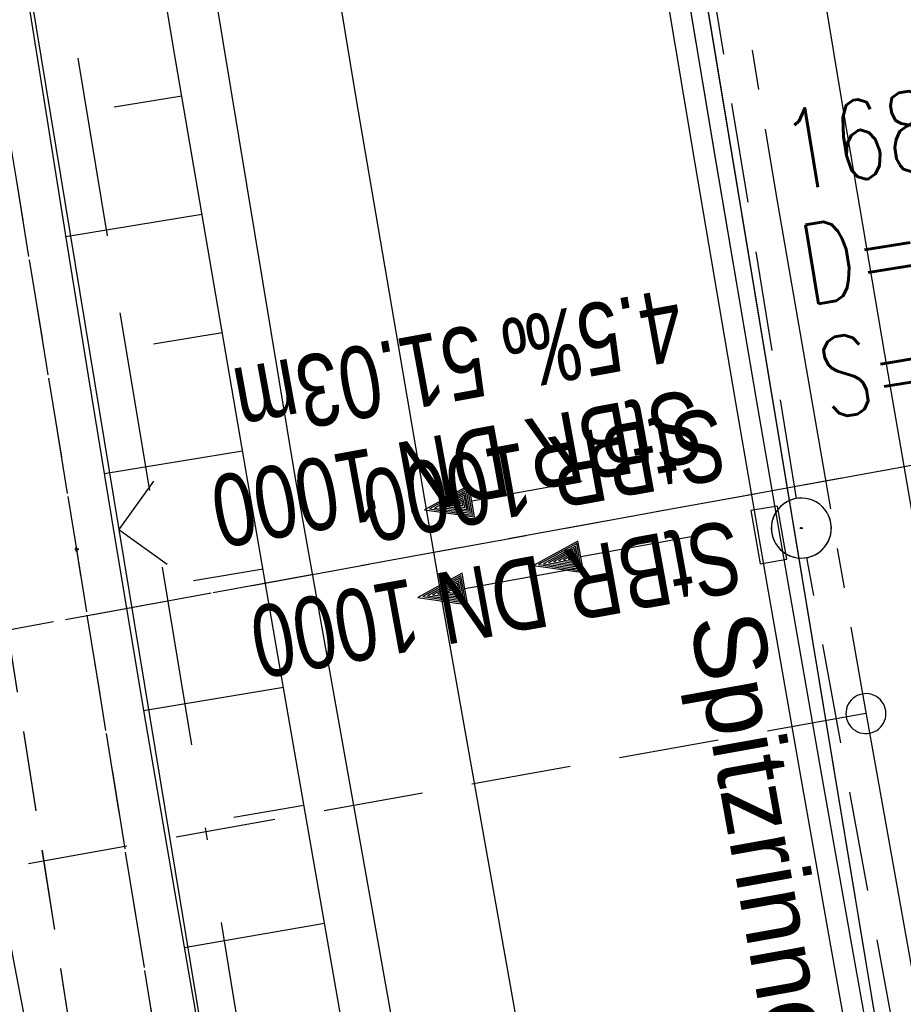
# Model space of a CAD drawing. Extents: x 508896 to 509497, y 457065 to 458031.
# Tile 38 of 44: x 509029 to 509051, y 457933 to 457958. Entities that reach past the tile are written whole.
import ezdxf

# ---------------------------------------------------------------- set-up
doc = ezdxf.new("R2010")
doc.units = 0
doc.header["$LTSCALE"] = 10
doc.header["$MEASUREMENT"] = 0
for name, pattern in [('ACAD_ISO16W100', [73, 15, -6.5, 15, -6.5, 15, -7, 1, -7]), ('ACHSE', [5.5, 4, -0.5, 0.5, -0.5]), ('LT00', [0]), ('LT11', [0.3, 0.2, -0.1]), ('LT12', [0.4, 0.3, -0.1]), ('LT17', [0.15, 0.1, -0.05]), ('STRICHLINIE2', [0.375, 0.25, -0.125])]:
    doc.linetypes.add(name, pattern=pattern)
doc.layers.get('0').update_dxf_attribs({"linetype": 'LT00'})
for name, color, linetype in [('--EK_FBR', 1, 'LT00'), ('--EK_Halt-Pfeil', 4, 'LT00'), ('--EK_Haltung', 7, 'STRICHLINIE2'), ('--EK_Haltung-Text', 140, 'LT00'), ('--EK_Schacht-Text', 5, 'LT00'), ('--EK_ST-93-1', 30, 'LT17'), ('--EL_Halt-Pfeil', 4, 'LT00'), ('--EL_Haltung', 182, 'STRICHLINIE2'), ('--EL_Haltung-Text', 182, 'LT00'), ('-AX-093', 35, 'ACHSE'), ('-ST-93-1', 250, 'LT00'), ('BAB-KABEL', 220, 'ACAD_ISO16W100'), ('DL', 182, 'LT12'), ('DL_PFEIL', 201, 'LT00'), ('DL_TEXT', 182, 'LT00'), ('RINNE_TEXT', 11, 'Continuous'), ('V112_AFBR_BAB', 250, 'LT00'), ('V112_BOESCH', 250, 'LT00'), ('V112_BOSCHUNG', 250, 'LT00'), ('V112_FELDWEG', 250, 'LT11'), ('V112_H_BORD', 8, 'LT00'), ('V112_KA_PRUF', 182, 'LT00'), ('V112_LD_MARK', 250, 'LT00'), ('V112_RINNE', 182, 'LT00'), ('V112_SINKK', 182, 'LT00'), ('V112_ZAUN', 40, 'LT00'), ('V113_AFBR_BAB', 250, 'LT00'), ('V113_BOESCH', 250, 'LT00'), ('V113_BOSCHUNG', 250, 'LT00'), ('V113_FELDWEG', 250, 'LT11'), ('V113_H_BORD', 8, 'LT00'), ('V113_KA_PRUF', 182, 'LT00'), ('V113_LD_MARK', 250, 'LT00'), ('V113_RINNE', 182, 'LT00'), ('V113_SINKK', 182, 'LT00'), ('V113_ZAUN', 40, 'LT00')]:
    doc.layers.add(name, color=color, linetype=linetype)
doc.styles.add('Arial', font='ARIAL.TTF')
doc.styles.add('Haltungsbeschriftung', font='ARIAL.TTF', dxfattribs={"width": 0.75})
doc.styles.add('schachtbeschriftung', font='romans.shx', dxfattribs={"width": 0.75, "height": 2})

# ---------------------------------------------------------------- blocks, each defined once
blk = doc.blocks.new('SYMB0003')
at = {"color": 0, "linetype": 'ByBlock'}
for p, q in [((-0.015712, 0), (0.010166, 0.012015)), ((0, -0.021257), (-0.015712, 0)), ((0.010166, 0.012015), (0, -0.021257))]:
    blk.add_line(p, q, dxfattribs=at)
for points in [[(-0.031395, 0.499013), (-0.093691, 0.491144), (-0.154509, 0.475528), (-0.21289, 0.452414), (-0.267913, 0.422164), (-0.318712, 0.385257), (-0.364484, 0.342274), (-0.404509, 0.293893), (-0.438154, 0.240877), (-0.464888, 0.184062), (-0.484292, 0.124345), (-0.496058, 0.062667), (-0.5, 0)], [(0.5, 0), (0.496057, 0.062667), (0.484292, 0.124345), (0.464888, 0.184062), (0.438153, 0.240877), (0.404509, 0.293893), (0.364484, 0.342274), (0.318712, 0.385257), (0.267913, 0.422164), (0.21289, 0.452414), (0.154509, 0.475528), (0.093691, 0.491144), (0.031395, 0.499013), (-0.031395, 0.499013)], [(-0.5, 0), (-0.496058, -0.062667), (-0.484292, -0.124345), (-0.464888, -0.184062), (-0.438154, -0.240877), (-0.404509, -0.293893), (-0.364485, -0.342274), (-0.318712, -0.385257), (-0.267914, -0.422164), (-0.21289, -0.452414), (-0.154509, -0.475529), (-0.093691, -0.491144), (-0.031395, -0.499014), (0.031395, -0.499014)], [(0.031395, -0.499014), (0.093691, -0.491144), (0.154509, -0.475529), (0.21289, -0.452414), (0.267914, -0.422164), (0.318712, -0.385257), (0.364485, -0.342274), (0.404509, -0.293893), (0.438154, -0.240877), (0.464889, -0.184062), (0.484292, -0.124345), (0.496058, -0.062667), (0.5, 0)]]:
    blk.add_lwpolyline(points, dxfattribs=at)
blk = doc.blocks.new('SYMB0011')
at = {"color": 0, "linetype": 'ByBlock'}
for p, q in [((0.5, 0), (-0.5, 0)), ((0, 0.5), (0, -0.5))]:
    blk.add_line(p, q, dxfattribs=at)
blk = doc.blocks.new('SYMB0024')
at = {"color": 0, "linetype": 'ByBlock'}
for p, q in [((-0.5, 0.5), (0, 0)), ((0, 0), (0.5, 0.5))]:
    blk.add_line(p, q, dxfattribs=at)
blk = doc.blocks.new('SYMB0652')
at = {"color": 0, "linetype": 'ByBlock'}
blk.add_lwpolyline([(-0.15, -0.075), (0.15, -0.075), (0.15, 0.075), (-0.15, 0.075), (-0.15, -0.075)], dxfattribs=at)
blk = doc.blocks.new('SYMB0070')
at = {"color": 0, "linetype": 'ByBlock'}
for p, q in [((0.5, 0), (0.2, 0.1)), ((0.2, 0.1), (0.2, 0)), ((0.468, 0), (0.21, 0.086)), ((0.21, 0.086), (0.21, -0.086)), ((-0.5, 0), (0.2, 0)), ((0.21, -0.086), (0.468, 0)), ((0.22, -0.072), (0.437, 0)), ((0.23, -0.058), (0.405, 0)), ((0.24, -0.045), (0.374, 0)), ((0.342, 0), (0.25, 0.031)), ((0.25, 0.031), (0.25, -0.031)), ((0.25, -0.031), (0.342, 0)), ((0.26, -0.017), (0.31, 0)), ((0.27, -0.003), (0.279, 0))]:
    blk.add_line(p, q, dxfattribs=at)
for points in [[(0.437, 0), (0.22, 0.072), (0.22, -0.072)], [(0.2, 0), (0.2, -0.1), (0.5, 0)], [(0.405, 0), (0.23, 0.058), (0.23, -0.058)], [(0.374, 0), (0.24, 0.045), (0.24, -0.045)], [(0.31, 0), (0.26, 0.017), (0.26, -0.017)], [(0.279, 0), (0.27, 0.003), (0.27, -0.003)]]:
    blk.add_lwpolyline(points, dxfattribs=at)
blk = doc.blocks.new('SYMB2')
at = {"color": 0, "linetype": 'ByBlock', "flags": 128}
for points in [[(-0.031395, 0.499013), (-0.093691, 0.491144), (-0.154509, 0.475528), (-0.21289, 0.452414), (-0.267913, 0.422164), (-0.318712, 0.385257), (-0.364484, 0.342274), (-0.404509, 0.293893), (-0.438154, 0.240877), (-0.464888, 0.184062), (-0.484292, 0.124345), (-0.496058, 0.062667), (-0.5, 0)], [(0.5, 0), (0.496057, 0.062667), (0.484292, 0.124345), (0.464888, 0.184062), (0.438153, 0.240877), (0.404509, 0.293893), (0.364484, 0.342274), (0.318712, 0.385257), (0.267913, 0.422164), (0.21289, 0.452414), (0.154509, 0.475528), (0.093691, 0.491144), (0.031395, 0.499013), (-0.031395, 0.499013)], [(-0.5, 0), (-0.496058, -0.062667), (-0.484292, -0.124345), (-0.464888, -0.184062), (-0.438154, -0.240877), (-0.404509, -0.293893), (-0.364485, -0.342274), (-0.318712, -0.385257), (-0.267914, -0.422164), (-0.21289, -0.452414), (-0.154509, -0.475529), (-0.093691, -0.491144), (-0.031395, -0.499014), (0.031395, -0.499014)], [(0.031395, -0.499014), (0.093691, -0.491144), (0.154509, -0.475529), (0.21289, -0.452414), (0.267914, -0.422164), (0.318712, -0.385257), (0.364485, -0.342274), (0.404509, -0.293893), (0.438154, -0.240877), (0.464889, -0.184062), (0.484292, -0.124345), (0.496058, -0.062667), (0.5, 0)]]:
    blk.add_lwpolyline(points, dxfattribs=at)

msp = doc.modelspace()

# ---------------------------------------------------------------- linework, layer by layer
at = {"layer": '--EK_FBR', "color": 2}
for points in [[(509045.221, 457985.611), (509045.317, 457984.992), (509045.921, 457981.107), (509046.526, 457977.222), (509047.135, 457973.337), (509047.749, 457969.454), (509048.37, 457965.571), (509048.998, 457961.69), (509049.986, 457955.7), (509050.997, 457949.715), (509052.029, 457943.732), (509053.082, 457937.754), (509054.14, 457931.865), (509055.217, 457925.979), (509056.31, 457920.097), (509057.42, 457914.217), (509058.324, 457909.489), (509059.238, 457904.763), (509060.166, 457900.04), (509060.322, 457899.26)], [(509045.221, 457985.611), (509045.317, 457984.992), (509045.921, 457981.107), (509046.526, 457977.222), (509047.135, 457973.337), (509047.749, 457969.454), (509048.37, 457965.571), (509048.998, 457961.69), (509049.986, 457955.7), (509050.997, 457949.715), (509052.029, 457943.732), (509053.082, 457937.754), (509054.14, 457931.865), (509055.217, 457925.979), (509056.31, 457920.097), (509057.42, 457914.217), (509058.324, 457909.489), (509059.238, 457904.763), (509060.166, 457900.04), (509061.109, 457895.32)]]:
    msp.add_lwpolyline(points, dxfattribs=at)
at = {"layer": '--EK_FBR'}
for points in [[(509044.934, 457899.665), (509044.777, 457900.436), (509040.408, 457923.488), (509036.279, 457946.653), (509032.268, 457970.926), (509030.876, 457980.072)], [(509093.657, 457704.002), (509086.933, 457726.568), (509080.559, 457749.081), (509074.608, 457770.998), (509068.782, 457793.524), (509062.994, 457817.153), (509057.11, 457842.371), (509053.614, 457857.897), (509049.251, 457878.459), (509044.777, 457900.436), (509040.408, 457923.488), (509036.279, 457946.653), (509032.268, 457970.926), (509030.876, 457980.072)]]:
    msp.add_lwpolyline(points, dxfattribs=at)
at = {"layer": '--EK_FBR', "linetype": 'LT11', "flags": 128}
for points in [[(508989.753, 457685.293), (508989.904, 457685.137), (508991.715, 457683.284), (508993.535, 457681.44), (508995.365, 457679.605), (508997.207, 457677.783), (508999.062, 457675.975), (509000.933, 457674.184), (509002.821, 457672.411), (509004.729, 457670.66), (509006.657, 457668.932), (509009.209, 457666.713), (509011.799, 457664.54), (509014.43, 457662.415), (509017.1, 457660.338), (509019.811, 457658.313), (509022.562, 457656.342), (509024.069, 457655.299), (509025.588, 457654.276), (509027.122, 457653.275), (509028.673, 457652.3), (509030.241, 457651.355), (509031.828, 457650.442), (509033.435, 457649.564), (509035.063, 457648.725), (509036.715, 457647.929), (509038.595, 457647.089), (509040.503, 457646.308), (509042.436, 457645.588), (509044.392, 457644.929), (509046.366, 457644.335), (509048.358, 457643.807), (509050.363, 457643.346), (509052.38, 457642.954), (509054.404, 457642.634), (509055.816, 457642.453), (509057.23, 457642.3), (509058.646, 457642.17), (509060.064, 457642.056), (509061.484, 457641.952), (509062.905, 457641.852), (509064.328, 457641.748), (509065.753, 457641.635), (509067.178, 457641.507), (509068.604, 457641.356), (509070.03, 457641.177), (509071.028, 457641.034), (509072.026, 457640.881), (509073.022, 457640.728), (509074.018, 457640.583), (509075.012, 457640.454), (509076.004, 457640.35), (509076.994, 457640.278), (509077.98, 457640.247), (509078.963, 457640.266), (509080.021, 457640.347), (509081.076, 457640.488), (509082.127, 457640.679), (509083.176, 457640.913), (509084.222, 457641.18), (509085.268, 457641.474), (509086.313, 457641.784), (509087.359, 457642.104), (509088.405, 457642.425), (509089.453, 457642.739), (509090.397, 457643.01), (509091.339, 457643.277), (509092.277, 457643.548), (509093.208, 457643.832), (509094.129, 457644.136), (509095.037, 457644.469), (509095.928, 457644.839), (509096.8, 457645.255), (509097.65, 457645.725), (509098.373, 457646.187), (509099.069, 457646.695), (509099.731, 457647.249), (509100.351, 457647.847), (509100.921, 457648.488), (509101.434, 457649.171), (509101.883, 457649.895), (509102.227, 457650.582), (509102.516, 457651.296), (509102.75, 457652.03), (509102.934, 457652.779), (509103.068, 457653.537), (509103.174, 457654.525), (509103.21, 457655.516), (509103.183, 457656.509), (509103.099, 457657.503), (509102.966, 457658.494), (509102.792, 457659.482), (509102.582, 457660.465), (509102.345, 457661.441), (509101.967, 457662.828), (509101.552, 457664.2), (509101.107, 457665.558), (509100.636, 457666.905), (509100.145, 457668.243), (509099.641, 457669.576), (509099.129, 457670.904), (509098.615, 457672.23), (509098.105, 457673.557), (509097.604, 457674.888), (509097.118, 457676.224), (509096.567, 457677.819), (509096.041, 457679.423), (509095.538, 457681.036), (509095.053, 457682.656), (509094.584, 457684.282), (509094.125, 457685.912), (509093.675, 457687.545), (509093.228, 457689.179), (509092.781, 457690.814), (509092.331, 457692.448), (509091.875, 457694.079), (509091.253, 457696.24), (509090.615, 457698.395), (509089.965, 457700.545), (509089.304, 457702.692), (509088.636, 457704.836), (509087.963, 457706.979), (509086.925, 457710.275), (509085.885, 457713.57), (509084.845, 457716.866), (509083.807, 457720.162), (509082.774, 457723.461), (509081.747, 457726.761), (509080.728, 457730.063), (509079.72, 457733.369), (509078.724, 457736.679), (509077.703, 457740.127), (509076.695, 457743.58), (509075.7, 457747.036), (509074.715, 457750.495), (509073.739, 457753.957), (509072.77, 457757.421), (509071.806, 457760.886), (509070.764, 457764.65), (509069.728, 457768.415), (509068.699, 457772.182), (509067.679, 457775.952), (509066.669, 457779.724), (509065.672, 457783.499), (509064.689, 457787.278), (509063.721, 457791.061), (509063.058, 457793.692), (509062.399, 457796.325), (509061.742, 457798.958), (509061.084, 457801.59), (509060.42, 457804.222), (509059.748, 457806.851), (509059.064, 457809.478), (509058.365, 457812.101), (509057.868, 457813.925), (509057.365, 457815.749), (509056.861, 457817.572), (509056.359, 457819.395), (509055.863, 457821.22), (509055.376, 457823.047), (509054.902, 457824.876), (509054.445, 457826.71), (509054.007, 457828.548), (509053.558, 457830.554), (509053.132, 457832.565), (509052.726, 457834.581), (509052.337, 457836.601), (509051.958, 457838.623), (509051.587, 457840.647), (509051.219, 457842.672), (509050.85, 457844.696), (509050.476, 457846.72), (509049.481, 457851.872), (509048.425, 457857.011), (509047.311, 457862.137), (509046.14, 457867.251), (509045.59, 457869.571), (509045.03, 457871.89), (509044.465, 457874.207), (509043.897, 457876.523), (509043.327, 457878.839), (509042.76, 457881.156), (509042.197, 457883.474), (509041.642, 457885.793), (509041.097, 457888.114), (509040.564, 457890.438), (509039.855, 457893.643), (509039.174, 457896.853), (509038.517, 457900.069), (509037.883, 457903.29), (509037.269, 457906.515), (509036.673, 457909.744), (509036.094, 457912.975), (509035.529, 457916.21), (509034.975, 457919.447), (509034.431, 457922.685), (509033.894, 457925.924), (509033.274, 457929.705), (509032.66, 457933.487), (509032.048, 457937.268), (509031.437, 457941.05), (509030.825, 457944.831), (509030.073, 457949.46), (509029.318, 457954.088), (509028.561, 457958.716), (509027.805, 457963.344), (509027.05, 457967.973), (509026.298, 457972.601), (509025.55, 457977.231), (509025.432, 457977.97)], [(508987.937, 457689.995), (508989.424, 457688.466), (508991.441, 457686.406), (508993.467, 457684.355), (508995.505, 457682.316), (508997.558, 457680.292), (508999.626, 457678.284), (509001.712, 457676.295), (509003.819, 457674.328), (509005.947, 457672.385), (509008.1, 457670.469), (509010.635, 457668.28), (509013.206, 457666.132), (509015.814, 457664.03), (509018.459, 457661.974), (509021.143, 457659.969), (509023.867, 457658.017), (509025.367, 457656.977), (509026.881, 457655.957), (509028.41, 457654.959), (509029.954, 457653.987), (509031.516, 457653.042), (509033.097, 457652.13), (509034.698, 457651.251), (509036.32, 457650.41), (509037.966, 457649.61), (509039.762, 457648.797), (509041.584, 457648.037), (509043.43, 457647.334), (509045.296, 457646.691), (509047.181, 457646.111), (509049.082, 457645.598), (509050.997, 457645.154), (509052.924, 457644.783), (509054.86, 457644.488), (509056.111, 457644.339), (509057.364, 457644.217), (509058.62, 457644.117), (509059.878, 457644.034), (509061.137, 457643.962), (509062.398, 457643.895), (509063.66, 457643.829), (509064.924, 457643.757), (509066.188, 457643.674), (509067.452, 457643.574), (509068.716, 457643.453), (509069.981, 457643.304), (509070.988, 457643.165), (509071.995, 457643.013), (509073, 457642.858), (509074.004, 457642.709), (509075.007, 457642.574), (509076.008, 457642.463), (509077.006, 457642.384), (509078.001, 457642.346), (509078.993, 457642.358), (509079.991, 457642.427), (509080.985, 457642.549), (509081.976, 457642.718), (509082.966, 457642.926), (509083.954, 457643.169), (509084.94, 457643.439), (509085.926, 457643.729), (509086.911, 457644.033), (509087.897, 457644.345), (509088.884, 457644.658), (509089.77, 457644.936), (509090.654, 457645.217), (509091.53, 457645.509), (509092.397, 457645.818), (509093.248, 457646.152), (509094.081, 457646.518), (509094.893, 457646.924), (509095.678, 457647.377), (509096.433, 457647.885), (509097.03, 457648.35), (509097.599, 457648.855), (509098.132, 457649.398), (509098.624, 457649.978), (509099.068, 457650.594), (509099.458, 457651.243), (509099.783, 457651.905), (509100.052, 457652.592), (509100.269, 457653.297), (509100.434, 457654.014), (509100.569, 457654.892), (509100.639, 457655.776), (509100.649, 457656.666), (509100.607, 457657.558), (509100.518, 457658.451), (509100.389, 457659.342), (509100.226, 457660.229), (509100.035, 457661.109), (509099.699, 457662.448), (509099.318, 457663.768), (509098.9, 457665.073), (509098.45, 457666.364), (509097.974, 457667.646), (509097.479, 457668.918), (509096.971, 457670.186), (509096.456, 457671.45), (509095.941, 457672.714), (509095.431, 457673.98), (509094.934, 457675.25), (509094.271, 457677.027), (509093.638, 457678.815), (509093.031, 457680.613), (509092.446, 457682.42), (509091.878, 457684.233), (509091.323, 457686.051), (509090.775, 457687.872), (509090.23, 457689.694), (509089.684, 457691.516), (509089.132, 457693.335), (509088.511, 457695.345), (509087.879, 457697.351), (509087.241, 457699.355), (509086.599, 457701.357), (509085.957, 457703.359), (509085.318, 457705.361), (509084.684, 457707.365), (509083.684, 457710.589), (509082.704, 457713.819), (509081.742, 457717.056), (509080.794, 457720.297), (509079.859, 457723.542), (509078.934, 457726.79), (509078.016, 457730.04), (509077.102, 457733.291), (509076.19, 457736.543), (509075.09, 457740.463), (509073.99, 457744.382), (509072.892, 457748.302), (509071.797, 457752.222), (509070.706, 457756.144), (509069.621, 457760.067), (509067.555, 457767.611), (509065.516, 457775.162), (509063.503, 457782.72), (509061.516, 457790.284), (509060.769, 457793.15), (509060.024, 457796.016), (509059.278, 457798.882), (509058.528, 457801.747), (509057.772, 457804.611), (509057.008, 457807.473), (509056.234, 457810.332), (509055.691, 457812.308), (509055.147, 457814.283), (509054.606, 457816.259), (509054.071, 457818.237), (509053.548, 457820.217), (509053.042, 457822.2), (509052.555, 457824.188), (509052.094, 457826.182), (509051.663, 457828.168), (509051.256, 457830.159), (509050.87, 457832.155), (509050.499, 457834.155), (509050.139, 457836.157), (509049.786, 457838.16), (509049.435, 457840.165), (509049.082, 457842.168), (509048.722, 457844.171), (509048.351, 457846.171), (509047.861, 457848.691), (509047.349, 457851.207), (509046.818, 457853.719), (509046.271, 457856.228), (509045.711, 457858.734), (509045.14, 457861.237), (509044.562, 457863.739), (509043.98, 457866.24), (509043.289, 457869.2), (509042.598, 457872.159), (509041.909, 457875.119), (509041.224, 457878.08), (509040.545, 457881.042), (509039.874, 457884.006), (509039.213, 457886.972), (509038.564, 457889.94), (509037.346, 457895.687), (509036.18, 457901.445), (509035.062, 457907.213), (509033.993, 457912.99), (509032.97, 457918.776), (509031.993, 457924.569), (509031.553, 457927.268), (509031.121, 457929.969), (509030.694, 457932.671), (509030.27, 457935.373), (509029.848, 457938.075), (509029.425, 457940.777), (509028.998, 457943.479), (509028.424, 457947.064), (509027.843, 457950.648), (509027.257, 457954.231), (509026.668, 457957.814), (509026.077, 457961.397), (509025.487, 457964.979), (509024.901, 457968.562), (509024.319, 457972.146), (509023.744, 457975.731), (509023.508, 457977.226)], [(509036.495, 457899.887), (509036.18, 457901.445), (509035.062, 457907.213), (509033.993, 457912.99), (509032.97, 457918.776), (509031.993, 457924.569), (509031.553, 457927.268), (509031.121, 457929.969), (509030.694, 457932.671), (509030.271, 457935.373), (509029.848, 457938.075), (509029.425, 457940.777), (509028.998, 457943.479), (509028.424, 457947.064), (509027.843, 457950.648), (509027.257, 457954.231), (509026.668, 457957.814), (509026.077, 457961.397), (509025.487, 457964.979), (509024.901, 457968.562), (509024.319, 457972.146), (509023.744, 457975.731), (509023.508, 457977.226)]]:
    msp.add_lwpolyline(points, dxfattribs=at)
at = {"layer": '--EK_Haltung'}
for p, q in [((509048.802, 457946.105), (509042.605, 457984.072)), ((509073.582, 457950.932), (509024.863, 457942.036)), ((509056.008, 457906.801), (509049.059, 457944.627))]:
    msp.add_line(p, q, dxfattribs=at)
at = {"layer": '--EK_ST-93-1', "ltscale": 2.5}
msp.add_line((509050.536, 457940.728), (509011.165, 457933.669), dxfattribs=at)
at = {"layer": '--EL_Haltung'}
for p, q in [((509048.802, 457946.105), (509042.605, 457984.072)), ((509073.582, 457950.932), (509024.863, 457942.036)), ((509056.008, 457906.801), (509049.059, 457944.627))]:
    msp.add_line(p, q, dxfattribs=at)
at = {"layer": '-AX-093', "ltscale": 0.2}
msp.add_lwpolyline([(509043.273, 457984.858), (509044.222, 457978.663), (509046.216, 457966.188), (509048.288, 457953.726), (509050.439, 457941.277), (509052.669, 457928.842), (509054.977, 457916.422), (509057.364, 457904.016), (509059.83, 457891.626), (509062.374, 457879.251), (509064.996, 457866.893), (509067.697, 457854.552), (509070.475, 457842.228), (509073.332, 457829.922), (509076.266, 457817.634), (509079.279, 457805.365), (509082.369, 457793.116), (509085.536, 457780.886), (509088.781, 457768.676), (509092.103, 457756.488), (509095.502, 457744.32), (509098.978, 457732.175), (509102.531, 457720.051)], dxfattribs=at)
at = {"layer": 'BAB-KABEL', "ltscale": 0.03, "flags": 128}
msp.add_lwpolyline([(509027.439, 457978.744), (509029.992, 457962.287), (509036.078, 457925.561), (509042.53, 457891.088), (509050.199, 457856.608), (509058.308, 457823.548), (509063.573, 457801.983), (509070.716, 457774.03), (509076.001, 457755.232), (509080.344, 457739.422), (509090.908, 457703.838), (509097.734, 457681.362), (509107.502, 457647.716), (509111.875, 457634.115), (509120.021, 457610.435), (509126.819, 457590.343), (509133.907, 457568.294), (509141.674, 457548.685), (509152.536, 457521.068), (509161.517, 457500.799), (509168.375, 457485.506), (509176.765, 457466.898), (509181.801, 457454.992), (509189.699, 457436.662), (509196.246, 457421.569), (509205.148, 457401.069), (509215.566, 457378.886), (509222.29, 457363.753), (509225.647, 457356.877), (509234.558, 457339.558), (509240.768, 457328.992), (509247.494, 457315.697), (509253.706, 457303.621), (509259.411, 457292.888), (509271.508, 457267.522), (509283.446, 457244.117), (509295.196, 457221.979), (509305.267, 457201.686), (509314.935, 457182.403), (509327.66, 457157.094), (509343.187, 457126.022), (509350.453, 457111.908)], dxfattribs=at)
at = {"layer": 'DL'}
msp.add_line((509073.533, 457950.923), (509024.912, 457942.044), dxfattribs=at)
at = {"layer": 'V112_AFBR_BAB', "color": 0}
msp.add_lwpolyline([(509045.221, 457985.611), (509045.317, 457984.992), (509045.921, 457981.107), (509046.526, 457977.222), (509047.135, 457973.337), (509047.749, 457969.454), (509048.37, 457965.571), (509048.998, 457961.69), (509049.986, 457955.7), (509050.997, 457949.715), (509052.029, 457943.732), (509053.082, 457937.754), (509054.14, 457931.865), (509055.217, 457925.979), (509056.31, 457920.097), (509057.42, 457914.217), (509058.324, 457909.489), (509059.238, 457904.763), (509060.166, 457900.04), (509060.322, 457899.26)], dxfattribs=at)
at = {"layer": 'V112_AFBR_BAB'}
msp.add_lwpolyline([(509044.934, 457899.665), (509044.777, 457900.436), (509040.408, 457923.488), (509036.279, 457946.653), (509032.268, 457970.926), (509030.876, 457980.072)], dxfattribs=at)
at = {"layer": 'V112_BOESCH'}
for points in [[(509043.601, 457899.7), (509043.46, 457900.397), (509042.698, 457904.259), (509041.953, 457908.124), (509041.224, 457911.993), (509040.509, 457915.864), (509039.805, 457919.737), (509039.109, 457923.612), (509038.295, 457928.194), (509037.489, 457932.777), (509036.689, 457937.361), (509035.893, 457941.946), (509035.101, 457946.532), (509034.499, 457950.028), (509033.899, 457953.525), (509033.304, 457957.023), (509032.715, 457960.522), (509032.134, 457964.022), (509031.563, 457967.524), (509031.003, 457971.027), (509030.414, 457974.801), (509029.837, 457978.576), (509029.682, 457979.611)], [(509026.441, 457978.359), (509026.557, 457977.663), (509027.137, 457974.103), (509027.71, 457970.542), (509028.277, 457966.98), (509028.842, 457963.418), (509029.406, 457959.855), (509029.971, 457956.293), (509030.539, 457952.732), (509031.113, 457949.171), (509031.695, 457945.612), (509032.497, 457940.804), (509033.316, 457935.999), (509034.149, 457931.196), (509034.996, 457926.395), (509035.908, 457921.304), (509036.834, 457916.214), (509037.775, 457911.128), (509038.732, 457906.044), (509039.707, 457900.965), (509039.936, 457899.797)], [(509029.795, 457931.733), (509029.283, 457934.413), (509028.772, 457937.093), (509028.26, 457939.774), (509027.744, 457942.453), (509027.183, 457945.34), (509026.617, 457948.227), (509026.049, 457951.113), (509025.481, 457953.999), (509024.916, 457956.885), (509024.355, 457959.773), (509023.801, 457962.661), (509023.255, 457965.551), (509022.721, 457968.443), (509022.2, 457971.337), (509021.695, 457974.234), (509021.335, 457976.388)]]:
    msp.add_lwpolyline(points, dxfattribs=at)
at = {"layer": 'V112_BOSCHUNG'}
for p, q in [((509031.764, 457955.892), (509033.449, 457956.17)), ((509030.552, 457952.651), (509033.953, 457953.213)), ((509032.745, 457949.973), (509034.46, 457950.256)), ((509031.512, 457946.729), (509034.969, 457947.299)), ((509033.74, 457944.056), (509035.479, 457944.343)), ((509032.497, 457940.81), (509035.99, 457941.387)), ((509034.751, 457938.141), (509036.501, 457938.439)), ((509033.509, 457934.879), (509037.014, 457935.492))]:
    msp.add_line(p, q, dxfattribs=at)
at = {"layer": 'V112_FELDWEG', "flags": 128}
for points in [[(509038.565, 457899.833), (509038.517, 457900.069), (509037.883, 457903.29), (509037.269, 457906.515), (509036.673, 457909.743), (509036.094, 457912.975), (509035.529, 457916.21), (509034.975, 457919.447), (509034.431, 457922.685), (509033.894, 457925.924), (509033.274, 457929.705), (509032.66, 457933.487), (509032.048, 457937.268), (509031.437, 457941.05), (509030.825, 457944.831), (509030.073, 457949.46), (509029.318, 457954.088), (509028.561, 457958.716), (509027.805, 457963.344), (509027.05, 457967.973), (509026.298, 457972.601), (509025.55, 457977.231), (509025.432, 457977.97)], [(509036.495, 457899.887), (509036.18, 457901.445), (509035.062, 457907.213), (509033.993, 457912.99), (509032.97, 457918.776), (509031.993, 457924.569), (509031.553, 457927.268), (509031.121, 457929.969), (509030.694, 457932.671), (509030.271, 457935.373), (509029.848, 457938.075), (509029.425, 457940.777), (509028.998, 457943.479), (509028.424, 457947.064), (509027.843, 457950.648), (509027.257, 457954.231), (509026.668, 457957.814), (509026.077, 457961.397), (509025.487, 457964.979), (509024.901, 457968.562), (509024.319, 457972.146), (509023.744, 457975.731), (509023.508, 457977.226)]]:
    msp.add_lwpolyline(points, dxfattribs=at)
at = {"layer": 'V112_H_BORD'}
msp.add_lwpolyline([(509042.253, 457984.465), (509051.959, 457925.916), (509057.252, 457899.341)], dxfattribs=at)
at = {"layer": 'V112_LD_MARK'}
msp.add_lwpolyline([(509033.755, 457981.183), (509035.709, 457968.802), (509037.796, 457956.119), (509039.963, 457943.45), (509042.212, 457930.794), (509044.542, 457918.152), (509046.952, 457905.526), (509048.125, 457899.581)], dxfattribs=at)
at = {"layer": 'V112_RINNE'}
for points in [[(509050.993, 457930.43), (509050.182, 457934.953), (509049.382, 457939.477), (509048.593, 457944.003), (509047.813, 457948.531), (509046.796, 457954.516), (509045.795, 457960.503), (509044.81, 457966.492), (509043.842, 457972.485), (509042.94, 457978.177), (509042.056, 457983.872), (509041.982, 457984.36)], [(509041.483, 457984.167), (509041.537, 457983.811), (509042.42, 457978.11), (509043.321, 457972.412), (509044.285, 457966.431), (509045.266, 457960.452), (509046.265, 457954.476), (509047.279, 457948.503), (509048.059, 457943.974), (509048.849, 457939.447), (509049.649, 457934.922), (509050.46, 457930.399)]]:
    msp.add_lwpolyline(points, dxfattribs=at)
at = {"layer": 'V112_ZAUN'}
for p, q in [((509029.443, 457960.129), (509031.879, 457945.328)), ((509031.879, 457945.328), (509034.316, 457930.528))]:
    msp.add_line(p, q, dxfattribs=at)
at = {"layer": 'V113_AFBR_BAB', "color": 0}
msp.add_lwpolyline([(509045.221, 457985.611), (509045.317, 457984.992), (509045.921, 457981.107), (509046.526, 457977.222), (509047.135, 457973.337), (509047.749, 457969.454), (509048.37, 457965.571), (509048.998, 457961.69), (509049.986, 457955.7), (509050.997, 457949.715), (509052.029, 457943.732), (509053.082, 457937.754), (509054.14, 457931.865), (509055.217, 457925.979), (509056.31, 457920.097), (509057.42, 457914.217), (509058.324, 457909.489), (509059.238, 457904.763), (509060.166, 457900.04), (509061.109, 457895.32)], dxfattribs=at)
at = {"layer": 'V113_AFBR_BAB'}
msp.add_lwpolyline([(509093.657, 457704.002), (509086.933, 457726.568), (509080.559, 457749.081), (509074.608, 457770.998), (509068.782, 457793.524), (509062.994, 457817.153), (509057.11, 457842.371), (509053.614, 457857.897), (509049.251, 457878.459), (509044.777, 457900.436), (509040.408, 457923.488), (509036.279, 457946.653), (509032.268, 457970.926), (509030.876, 457980.072)], dxfattribs=at)
at = {"layer": 'V113_BOESCH'}
for points in [[(509044.014, 457897.651), (509043.46, 457900.397), (509042.697, 457904.259), (509041.953, 457908.124), (509041.224, 457911.993), (509040.509, 457915.864), (509039.805, 457919.737), (509039.109, 457923.612), (509038.295, 457928.194), (509037.489, 457932.777), (509036.689, 457937.361), (509035.893, 457941.946), (509035.101, 457946.532), (509034.499, 457950.028), (509033.899, 457953.525), (509033.304, 457957.023), (509032.715, 457960.522), (509032.134, 457964.022), (509031.563, 457967.524), (509031.003, 457971.027), (509030.414, 457974.801), (509029.837, 457978.576), (509029.682, 457979.611)], [(509026.441, 457978.359), (509026.556, 457977.663), (509027.137, 457974.103), (509027.71, 457970.542), (509028.277, 457966.98), (509028.842, 457963.418), (509029.405, 457959.855), (509029.971, 457956.293), (509030.539, 457952.732), (509031.113, 457949.171), (509031.695, 457945.612), (509032.497, 457940.804), (509033.316, 457935.999), (509034.149, 457931.196), (509034.996, 457926.395), (509035.908, 457921.304), (509036.834, 457916.214), (509037.775, 457911.128), (509038.732, 457906.044), (509039.707, 457900.965), (509040.701, 457895.888)], [(509029.795, 457931.733), (509029.283, 457934.413), (509028.772, 457937.093), (509028.26, 457939.774), (509027.744, 457942.453), (509027.183, 457945.34), (509026.617, 457948.227), (509026.049, 457951.113), (509025.481, 457953.999), (509024.916, 457956.885), (509024.355, 457959.773), (509023.801, 457962.661), (509023.255, 457965.551), (509022.721, 457968.443), (509022.2, 457971.337), (509021.695, 457974.234), (509021.335, 457976.388)]]:
    msp.add_lwpolyline(points, dxfattribs=at)
at = {"layer": 'V113_BOSCHUNG'}
for p, q in [((509031.764, 457955.892), (509033.449, 457956.17)), ((509030.552, 457952.651), (509033.953, 457953.213)), ((509032.745, 457949.973), (509034.46, 457950.256)), ((509031.512, 457946.729), (509034.969, 457947.299)), ((509033.74, 457944.056), (509035.479, 457944.343)), ((509032.496, 457940.81), (509035.99, 457941.387)), ((509034.751, 457938.141), (509036.501, 457938.439)), ((509033.509, 457934.879), (509037.014, 457935.492))]:
    msp.add_line(p, q, dxfattribs=at)
at = {"layer": 'V113_FELDWEG', "flags": 128}
for points in [[(508989.753, 457685.293), (508989.904, 457685.137), (508991.715, 457683.284), (508993.535, 457681.44), (508995.365, 457679.605), (508997.207, 457677.783), (508999.062, 457675.975), (509000.933, 457674.184), (509002.821, 457672.411), (509004.729, 457670.66), (509006.657, 457668.932), (509009.209, 457666.713), (509011.799, 457664.54), (509014.43, 457662.415), (509017.1, 457660.338), (509019.811, 457658.313), (509022.562, 457656.342), (509024.069, 457655.299), (509025.588, 457654.276), (509027.122, 457653.275), (509028.673, 457652.3), (509030.241, 457651.355), (509031.828, 457650.442), (509033.435, 457649.564), (509035.063, 457648.725), (509036.715, 457647.929), (509038.595, 457647.089), (509040.503, 457646.308), (509042.436, 457645.588), (509044.392, 457644.929), (509046.366, 457644.335), (509048.358, 457643.807), (509050.363, 457643.346), (509052.38, 457642.954), (509054.404, 457642.634), (509055.816, 457642.453), (509057.23, 457642.3), (509058.646, 457642.17), (509060.064, 457642.056), (509061.484, 457641.952), (509062.905, 457641.852), (509064.328, 457641.748), (509065.753, 457641.635), (509067.178, 457641.507), (509068.604, 457641.356), (509070.03, 457641.177), (509071.028, 457641.034), (509072.026, 457640.881), (509073.022, 457640.728), (509074.018, 457640.583), (509075.012, 457640.454), (509076.004, 457640.35), (509076.994, 457640.278), (509077.98, 457640.247), (509078.963, 457640.266), (509080.021, 457640.347), (509081.076, 457640.488), (509082.127, 457640.679), (509083.176, 457640.913), (509084.222, 457641.18), (509085.268, 457641.474), (509086.313, 457641.784), (509087.359, 457642.104), (509088.405, 457642.425), (509089.453, 457642.739), (509090.397, 457643.01), (509091.339, 457643.277), (509092.277, 457643.548), (509093.208, 457643.832), (509094.129, 457644.136), (509095.037, 457644.469), (509095.928, 457644.839), (509096.8, 457645.255), (509097.65, 457645.725), (509098.373, 457646.187), (509099.069, 457646.695), (509099.731, 457647.249), (509100.351, 457647.847), (509100.921, 457648.488), (509101.434, 457649.171), (509101.883, 457649.895), (509102.227, 457650.582), (509102.516, 457651.296), (509102.75, 457652.03), (509102.934, 457652.779), (509103.068, 457653.537), (509103.174, 457654.525), (509103.21, 457655.516), (509103.183, 457656.509), (509103.099, 457657.503), (509102.966, 457658.494), (509102.792, 457659.482), (509102.582, 457660.465), (509102.345, 457661.441), (509101.967, 457662.828), (509101.552, 457664.2), (509101.107, 457665.558), (509100.636, 457666.905), (509100.145, 457668.243), (509099.641, 457669.576), (509099.129, 457670.904), (509098.615, 457672.23), (509098.105, 457673.557), (509097.604, 457674.888), (509097.118, 457676.224), (509096.567, 457677.819), (509096.041, 457679.423), (509095.538, 457681.036), (509095.053, 457682.656), (509094.584, 457684.282), (509094.125, 457685.912), (509093.675, 457687.545), (509093.228, 457689.179), (509092.781, 457690.814), (509092.331, 457692.448), (509091.875, 457694.079), (509091.253, 457696.24), (509090.615, 457698.395), (509089.965, 457700.545), (509089.304, 457702.692), (509088.636, 457704.836), (509087.963, 457706.979), (509086.925, 457710.275), (509085.885, 457713.57), (509084.845, 457716.866), (509083.807, 457720.162), (509082.774, 457723.461), (509081.747, 457726.761), (509080.728, 457730.063), (509079.72, 457733.369), (509078.724, 457736.679), (509077.703, 457740.127), (509076.695, 457743.58), (509075.7, 457747.036), (509074.715, 457750.495), (509073.739, 457753.957), (509072.77, 457757.421), (509071.806, 457760.886), (509070.764, 457764.65), (509069.728, 457768.415), (509068.699, 457772.182), (509067.679, 457775.952), (509066.669, 457779.724), (509065.672, 457783.499), (509064.689, 457787.278), (509063.721, 457791.061), (509063.058, 457793.692), (509062.399, 457796.325), (509061.742, 457798.958), (509061.084, 457801.59), (509060.42, 457804.222), (509059.748, 457806.851), (509059.064, 457809.478), (509058.365, 457812.101), (509057.868, 457813.925), (509057.365, 457815.749), (509056.861, 457817.572), (509056.359, 457819.395), (509055.863, 457821.22), (509055.376, 457823.047), (509054.902, 457824.876), (509054.445, 457826.71), (509054.007, 457828.548), (509053.558, 457830.554), (509053.132, 457832.565), (509052.726, 457834.581), (509052.337, 457836.601), (509051.958, 457838.623), (509051.587, 457840.647), (509051.219, 457842.672), (509050.85, 457844.696), (509050.476, 457846.72), (509049.481, 457851.872), (509048.425, 457857.011), (509047.311, 457862.137), (509046.14, 457867.251), (509045.59, 457869.571), (509045.03, 457871.89), (509044.465, 457874.207), (509043.897, 457876.523), (509043.327, 457878.839), (509042.76, 457881.156), (509042.197, 457883.474), (509041.642, 457885.793), (509041.097, 457888.114), (509040.564, 457890.438), (509039.855, 457893.643), (509039.174, 457896.853), (509038.517, 457900.069), (509037.883, 457903.29), (509037.269, 457906.515), (509036.673, 457909.744), (509036.094, 457912.975), (509035.529, 457916.21), (509034.975, 457919.447), (509034.431, 457922.685), (509033.894, 457925.924), (509033.274, 457929.705), (509032.66, 457933.487), (509032.048, 457937.268), (509031.437, 457941.05), (509030.825, 457944.831), (509030.073, 457949.46), (509029.318, 457954.088), (509028.561, 457958.716), (509027.805, 457963.344), (509027.05, 457967.973), (509026.298, 457972.601), (509025.55, 457977.231), (509025.432, 457977.97)], [(508987.937, 457689.995), (508989.424, 457688.466), (508991.441, 457686.406), (508993.467, 457684.355), (508995.505, 457682.316), (508997.558, 457680.292), (508999.626, 457678.284), (509001.712, 457676.295), (509003.819, 457674.328), (509005.947, 457672.385), (509008.1, 457670.469), (509010.635, 457668.28), (509013.206, 457666.132), (509015.814, 457664.03), (509018.459, 457661.974), (509021.143, 457659.969), (509023.867, 457658.017), (509025.367, 457656.977), (509026.881, 457655.957), (509028.41, 457654.959), (509029.954, 457653.987), (509031.516, 457653.042), (509033.097, 457652.13), (509034.698, 457651.251), (509036.32, 457650.41), (509037.966, 457649.61), (509039.762, 457648.797), (509041.584, 457648.037), (509043.43, 457647.334), (509045.296, 457646.691), (509047.181, 457646.111), (509049.082, 457645.598), (509050.997, 457645.154), (509052.924, 457644.783), (509054.86, 457644.488), (509056.111, 457644.339), (509057.364, 457644.217), (509058.62, 457644.117), (509059.878, 457644.034), (509061.137, 457643.962), (509062.398, 457643.895), (509063.66, 457643.829), (509064.924, 457643.757), (509066.188, 457643.674), (509067.452, 457643.574), (509068.716, 457643.453), (509069.981, 457643.304), (509070.988, 457643.165), (509071.995, 457643.013), (509073, 457642.858), (509074.004, 457642.709), (509075.007, 457642.574), (509076.008, 457642.463), (509077.006, 457642.384), (509078.001, 457642.346), (509078.993, 457642.358), (509079.991, 457642.427), (509080.985, 457642.549), (509081.976, 457642.718), (509082.966, 457642.926), (509083.954, 457643.169), (509084.94, 457643.439), (509085.926, 457643.729), (509086.911, 457644.033), (509087.897, 457644.345), (509088.884, 457644.658), (509089.77, 457644.936), (509090.654, 457645.217), (509091.53, 457645.509), (509092.397, 457645.818), (509093.248, 457646.152), (509094.081, 457646.518), (509094.893, 457646.924), (509095.678, 457647.377), (509096.433, 457647.885), (509097.03, 457648.35), (509097.599, 457648.855), (509098.132, 457649.398), (509098.624, 457649.978), (509099.068, 457650.594), (509099.458, 457651.243), (509099.783, 457651.905), (509100.052, 457652.592), (509100.269, 457653.297), (509100.434, 457654.014), (509100.569, 457654.892), (509100.639, 457655.776), (509100.649, 457656.666), (509100.607, 457657.558), (509100.518, 457658.451), (509100.389, 457659.342), (509100.226, 457660.229), (509100.035, 457661.109), (509099.699, 457662.448), (509099.318, 457663.768), (509098.9, 457665.073), (509098.45, 457666.364), (509097.974, 457667.646), (509097.479, 457668.918), (509096.971, 457670.186), (509096.456, 457671.45), (509095.941, 457672.714), (509095.431, 457673.98), (509094.934, 457675.25), (509094.271, 457677.027), (509093.638, 457678.815), (509093.031, 457680.613), (509092.446, 457682.42), (509091.878, 457684.233), (509091.323, 457686.051), (509090.775, 457687.872), (509090.23, 457689.694), (509089.684, 457691.516), (509089.132, 457693.335), (509088.511, 457695.345), (509087.879, 457697.351), (509087.241, 457699.355), (509086.599, 457701.357), (509085.957, 457703.359), (509085.318, 457705.361), (509084.684, 457707.365), (509083.684, 457710.589), (509082.704, 457713.819), (509081.742, 457717.056), (509080.794, 457720.297), (509079.859, 457723.542), (509078.934, 457726.79), (509078.016, 457730.04), (509077.102, 457733.291), (509076.19, 457736.543), (509075.09, 457740.463), (509073.99, 457744.382), (509072.892, 457748.302), (509071.797, 457752.222), (509070.706, 457756.144), (509069.621, 457760.067), (509067.555, 457767.611), (509065.516, 457775.162), (509063.503, 457782.72), (509061.516, 457790.284), (509060.769, 457793.15), (509060.024, 457796.016), (509059.278, 457798.882), (509058.528, 457801.747), (509057.772, 457804.611), (509057.008, 457807.473), (509056.234, 457810.332), (509055.691, 457812.308), (509055.147, 457814.283), (509054.606, 457816.259), (509054.071, 457818.237), (509053.548, 457820.217), (509053.042, 457822.2), (509052.555, 457824.188), (509052.094, 457826.182), (509051.663, 457828.168), (509051.256, 457830.159), (509050.87, 457832.155), (509050.499, 457834.155), (509050.139, 457836.157), (509049.786, 457838.16), (509049.435, 457840.165), (509049.082, 457842.168), (509048.722, 457844.171), (509048.351, 457846.171), (509047.861, 457848.691), (509047.349, 457851.207), (509046.818, 457853.719), (509046.271, 457856.228), (509045.711, 457858.734), (509045.14, 457861.237), (509044.562, 457863.739), (509043.98, 457866.24), (509043.289, 457869.2), (509042.598, 457872.159), (509041.909, 457875.119), (509041.224, 457878.08), (509040.545, 457881.042), (509039.874, 457884.006), (509039.213, 457886.972), (509038.564, 457889.94), (509037.346, 457895.687), (509036.18, 457901.445), (509035.062, 457907.213), (509033.993, 457912.99), (509032.97, 457918.776), (509031.993, 457924.569), (509031.553, 457927.268), (509031.121, 457929.969), (509030.694, 457932.671), (509030.27, 457935.373), (509029.848, 457938.075), (509029.425, 457940.777), (509028.998, 457943.479), (509028.424, 457947.064), (509027.843, 457950.648), (509027.257, 457954.231), (509026.668, 457957.814), (509026.077, 457961.397), (509025.487, 457964.979), (509024.901, 457968.562), (509024.319, 457972.146), (509023.744, 457975.731), (509023.508, 457977.226)]]:
    msp.add_lwpolyline(points, dxfattribs=at)
at = {"layer": 'V113_H_BORD'}
msp.add_lwpolyline([(509042.253, 457984.465), (509051.959, 457925.916), (509063.647, 457867.236), (509080.341, 457796.2), (509092.218, 457751.548), (509119.942, 457660.357), (509144.412, 457590.771), (509169.438, 457526.599), (509196.658, 457462.522), (509226.846, 457396.406), (509237.291, 457374.302), (509273.52, 457300.185), (509300.023, 457247.768), (509301.774, 457242.872), (509307.307, 457232.156), (509330.363, 457187.458), (509366.292, 457118.024)], dxfattribs=at)
at = {"layer": 'V113_LD_MARK'}
msp.add_lwpolyline([(509033.755, 457981.183), (509035.709, 457968.802), (509037.796, 457956.119), (509039.963, 457943.449), (509042.212, 457930.794), (509044.542, 457918.152), (509046.952, 457905.526), (509049.442, 457892.915), (509052.011, 457880.319), (509054.66, 457867.741), (509057.388, 457855.179), (509060.194, 457842.635), (509063.079, 457830.109), (509066.041, 457817.601), (509068.802, 457806.244), (509071.628, 457794.903), (509074.518, 457783.579), (509077.475, 457772.273), (509080.497, 457760.984), (509083.586, 457749.714), (509086.742, 457738.462), (509089.966, 457727.23), (509093.258, 457716.017)], dxfattribs=at)
at = {"layer": 'V113_RINNE'}
msp.add_lwpolyline([(509050.993, 457930.43), (509050.182, 457934.953), (509049.382, 457939.477), (509048.593, 457944.003), (509047.813, 457948.531), (509046.796, 457954.515), (509045.795, 457960.503), (509044.81, 457966.492), (509043.842, 457972.485), (509042.94, 457978.177), (509042.056, 457983.872), (509041.982, 457984.36), (509041.483, 457984.167), (509041.537, 457983.811), (509042.42, 457978.11), (509043.321, 457972.412), (509044.285, 457966.431), (509045.266, 457960.452), (509046.265, 457954.476), (509047.279, 457948.503), (509048.059, 457943.974), (509048.849, 457939.447), (509049.649, 457934.922), (509050.46, 457930.399)], dxfattribs=at)
at = {"layer": 'V113_ZAUN'}
for p, q in [((509029.443, 457960.129), (509031.879, 457945.328)), ((509031.879, 457945.328), (509034.316, 457930.528))]:
    msp.add_line(p, q, dxfattribs=at)

# ---------------------------------------------------------------- block references
at = {"layer": '--EK_Halt-Pfeil', "xscale": 4.000000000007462, "yscale": 4, "zscale": 4, "rotation": 190.3482999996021}
msp.add_blockref('SYMB0070', (509041.309, 457943.988), dxfattribs=at)
at = {"layer": '--EL_Halt-Pfeil', "xscale": 4.000000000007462, "yscale": 4, "zscale": 4, "rotation": 190.3482999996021}
msp.add_blockref('SYMB0070', (509041.478, 457946.181), dxfattribs=at)
at = {"layer": '-ST-93-1', "rotation": 274.1956499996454}
msp.add_blockref('SYMB2', (509050.536, 457940.728), dxfattribs=at)
at = {"layer": 'DL_PFEIL', "xscale": 4.000000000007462, "yscale": 4, "zscale": 4, "rotation": 190.3482999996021}
msp.add_blockref('SYMB0070', (509044.201, 457944.789), dxfattribs=at)
at = {"layer": 'V112_FELDWEG', "xscale": 0.1000000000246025, "yscale": 0.09999999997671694, "zscale": 0.1, "rotation": 268.4925099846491}
msp.add_blockref('SYMB0011', (509030.825, 457944.831), dxfattribs=at)
at = {"layer": 'V112_KA_PRUF', "xscale": 1.500000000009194, "yscale": 1.5, "zscale": 1.5, "rotation": 268.4925099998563}
msp.add_blockref('SYMB0003', (509048.923, 457945.365), dxfattribs=at)
at = {"layer": 'V112_SINKK', "xscale": 4.500000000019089, "yscale": 4.5, "zscale": 4.5, "rotation": 279.7729588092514}
msp.add_blockref('SYMB0652', (509048.11, 457945.194), dxfattribs=at)
at = {"layer": 'V112_ZAUN', "xscale": 2.100000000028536, "yscale": 2.099999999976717, "zscale": 2.1, "rotation": 279.3456700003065}
msp.add_blockref('SYMB0024', (509031.879, 457945.328), dxfattribs=at)
at = {"layer": 'V113_FELDWEG', "xscale": 0.1000000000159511, "yscale": 0.09999999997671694, "zscale": 0.1, "rotation": 291.1131099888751}
msp.add_blockref('SYMB0011', (509030.825, 457944.831), dxfattribs=at)
at = {"layer": 'V113_KA_PRUF', "xscale": 1.499999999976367, "yscale": 1.5, "zscale": 1.5, "rotation": 291.1131099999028}
msp.add_blockref('SYMB0003', (509048.923, 457945.365), dxfattribs=at)
at = {"layer": 'V113_SINKK', "xscale": 4.500000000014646, "yscale": 4.5, "zscale": 4.5, "rotation": 279.8924467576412}
msp.add_blockref('SYMB0652', (509048.11, 457945.194), dxfattribs=at)
at = {"layer": 'V113_ZAUN', "xscale": 2.099999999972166, "yscale": 2.099999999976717, "zscale": 2.1, "rotation": 279.3470999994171}
msp.add_blockref('SYMB0024', (509031.879, 457945.328), dxfattribs=at)

# ---------------------------------------------------------------- texts
at = {"layer": '--EK_Haltung-Text', "style": 'Haltungsbeschriftung', "width": 0.75}
for s, p in [('4.5‰ 51.03m', (509045.783, 457951.367)), ('StBR DN 1000', (509046.243, 457948.849))]:
    msp.add_text(s, height=1.8, rotation=-169.6517, dxfattribs=at).set_placement(p)
at = {"layer": '--EK_Schacht-Text', "style": 'schachtbeschriftung', "width": 0.75}
for s, p in [('168202', (509048.635, 457953.772)), ('D=355.79', (509049.099, 457950.93)), ('S=354.08', (509049.563, 457948.088))]:
    msp.add_text(s, height=2, rotation=9.2719, dxfattribs=at).set_placement(p)
at = {"layer": '--EL_Haltung-Text', "style": 'Haltungsbeschriftung', "width": 0.75}
msp.add_text('StBR DN 1000', height=1.8, rotation=-169.6517, dxfattribs=at).set_placement((509047.224, 457945.585))
at = {"layer": 'DL_TEXT', "style": 'Haltungsbeschriftung', "width": 0.75}
msp.add_text('StBR 1000', height=1.8, rotation=-169.6517, dxfattribs=at).set_placement((509046.829, 457948.401))
at = {"layer": 'RINNE_TEXT', "insert": (509047.897, 457943.403), "char_height": 1.8, "attachment_point": 1, "rotation": 280.1718, "style": 'Arial'}
msp.add_mtext('Spitzrinne', dxfattribs=at)

doc.saveas('drawing.dxf')
